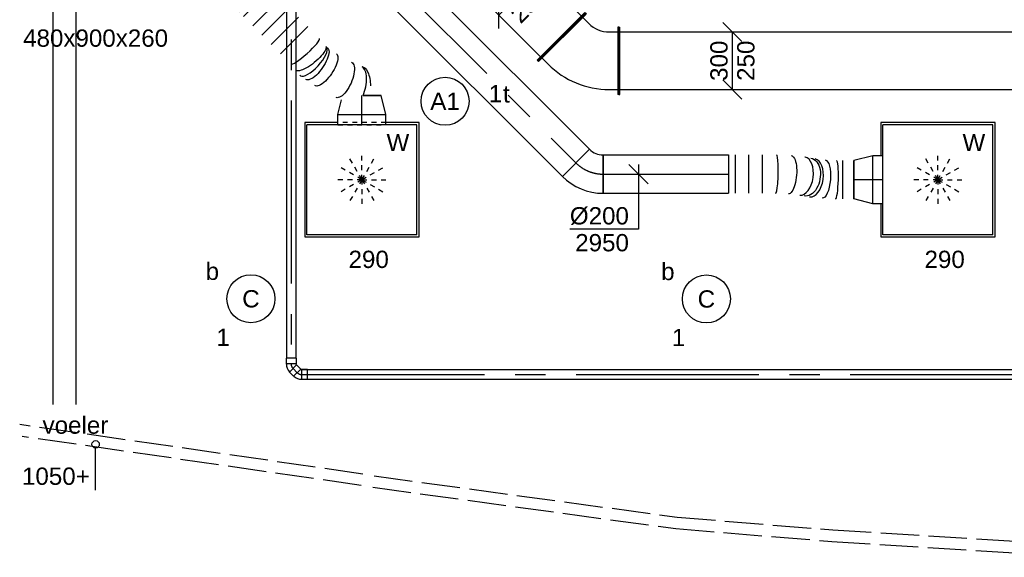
# Model space of a CAD drawing. Extents: x -138812 to 250702, y -18987 to 104055.
# Tile 51 of 193: x 68339 to 73467, y 12035 to 14835. Entities that reach past the tile are written whole.
import ezdxf
from ezdxf.enums import TextEntityAlignment as Align

# ---------------------------------------------------------------- set-up
doc = ezdxf.new("R2010")
doc.units = 0
doc.header["$LTSCALE"] = 50
for name, pattern in [('CENTER2', [28.575, 19.05, -3.175, 3.175, -3.175]), ('E_GOOT3', [5, 4, -1]), ('STREEPJES', [0.1, 0.05, -0.05])]:
    doc.linetypes.add(name, pattern=pattern)
doc.layers.get('0').update_dxf_attribs({"linetype": 'CONTINUOUS'})
for name, color, linetype in [('EL6131--', 2, 'CONTINUOUS'), ('EL6131--_WG', 2, 'CONTINUOUS'), ('EL6311--', 3, 'CONTINUOUS'), ('EM6131--', 1, 'CONTINUOUS'), ('lMcht aanvoer bestaand', 1, 'CONTINUOUS'), ('lMcht aanvoer bestaand_PR', 1, 'CONTINUOUS'), ('WL524---_D', 153, 'CONTINUOUS'), ('WL524---_HARTLIJN', 8, 'CONTINUOUS'), ('WL570---_RETOUR', 112, 'CONTINUOUS'), ('WL570---_TOEVOER', 3, 'CONTINUOUS'), ('WL570---_TOEVOER_HL', 8, 'CONTINUOUS'), ('WL570---_TOEVOER_RST', 2, 'CONTINUOUS'), ('WL570---_TOEVOER_RST_HL', 1, 'CONTINUOUS'), ('WM570---_TOEVOER', 1, 'CONTINUOUS'), ('WM570---_TOEVOER_PR', 1, 'CONTINUOUS'), ('WM570---_TOEVOER_RST_PR', 1, 'CONTINUOUS')]:
    doc.layers.add(name, color=color, linetype=linetype)
doc.styles.add('BURO-018', font='ARIAL.TTF', dxfattribs={"height": 90})

# ---------------------------------------------------------------- blocks, each defined once
blk = doc.blocks.new('1115B3A')
at = {"color": 0, "linetype": 'Continuous'}
blk.add_circle((0, 0), 2.5, dxfattribs=at)
at = {"color": 0, "linetype": 'Continuous', "style": 'BURO-018'}
for tag, p in [('E_GKAST', (0, 8)), ('E_GROEP', (0, 5)), ('E_SGROEP', (4.5, 5)), ('E_ARMCODE', (0, 0)), ('E_SLET', (4.5, -1))]:
    blk.add_attdef(tag, text='', height=1.8, dxfattribs=at).set_placement(p, align=Align.MIDDLE)
blk = doc.blocks.new('*U29')
at = {"color": 0, "ltscale": 10}
for p, q in [((0, 60, -2730), (6239.6, 60, -2730)), ((0, -60, -2730), (6239.6, -60, -2730))]:
    blk.add_line(p, q, dxfattribs=at)
at = {"layer": 'EM6131--', "color": 1, "style": 'BURO-018'}
blk.add_attdef('POSNR', text='', height=90, dxfattribs=at).set_placement((0, 0), align=Align.MIDDLE)
blk = doc.blocks.new('*U129')
at = {"color": 0, "ltscale": 10}
for p, q in [((0, 175, -2975), (5, 175, -2975)), ((0, -175, -2975), (0, 175, -2975)), ((5, -175, -2975), (5, 175, -2975)), ((5207.6, 175, -2975), (5202.6, 175, -2975)), ((5202.6, -175, -2975), (5202.6, 175, -2975)), ((5207.6, -175, -2975), (5207.6, 175, -2975)), ((5, 150, -2975), (5202.6, 150, -2975)), ((5, -150, -2975), (5202.6, -150, -2975)), ((0, -175, -2975), (5, -175, -2975)), ((5207.6, -175, -2975), (5202.6, -175, -2975))]:
    blk.add_line(p, q, dxfattribs=at)
at = {"layer": 'WM570---_TOEVOER_PR', "color": 1, "style": 'BURO-018'}
blk.add_attdef('POSNR', text='', height=90, dxfattribs=at).set_placement((0, 0), align=Align.MIDDLE)
blk = doc.blocks.new('*U131')
at = {"layer": 'WM570---_TOEVOER', "color": 0, "ltscale": 10}
for p, q in [((50, 100), (-50, 200)), ((0, -150), (0, 150)), ((50, -200), (-50, -100))]:
    blk.add_line(p, q, dxfattribs=at)
at = {"layer": 'WM570---_TOEVOER', "color": 0, "style": 'BURO-018'}
for s, p in [('300', (-25, -104.9)), ('250', (115, -104.9)), ('250', (115, -104.9))]:
    blk.add_text(s, height=90, rotation=90, dxfattribs=at).set_placement(p)
blk = doc.blocks.new('*U132')
at = {"color": 0, "ltscale": 10}
for p, q in [((-18.2, 193.9, -2975), (13.6, 225.8, -2975)), ((-0.5, 247, -2975), (-4.1, 243.4, -2975)), ((-4.1, 243.4, -2975), (243.4, -4.1, -2975)), ((-0.5, 247, -2975), (247, -0.5, -2975)), ((-174.3, 175, -2975), (-169.3, 175, -2975)), ((-174.3, -175, -2975), (-174.3, 175, -2975)), ((-169.3, -175, -2975), (-169.3, 175, -2975)), ((-124.3, 150, -2975), (-169.3, 150, -2975)), ((193.9, -18.2, -2975), (225.8, 13.6, -2975)), ((247, -0.5, -2975), (243.4, -4.1, -2975)), ((-124.3, -150, -2975), (-169.3, -150, -2975)), ((-174.3, -175, -2975), (-169.3, -175, -2975))]:
    blk.add_line(p, q, dxfattribs=at)
for radius in [150, 450]:
    blk.add_arc((-124.3, 300, -2975), radius, 270, 315, dxfattribs=at)
at = {"layer": 'WM570---_TOEVOER_PR', "color": 1, "style": 'BURO-018'}
blk.add_attdef('POSNR', text='', height=90, dxfattribs=at).set_placement((0, 0), align=Align.MIDDLE)
blk = doc.blocks.new('*U328')
at = {"layer": 'lMcht aanvoer bestaand', "color": 0, "ltscale": 10}
for p, q in [((106.1, 35.4), (106.1, 176.8)), ((-106.1, -106.1), (106.1, 106.1)), ((-106.1, -176.8), (-106.1, -35.4))]:
    blk.add_line(p, q, dxfattribs=at)
at = {"layer": 'lMcht aanvoer bestaand', "color": 0, "style": 'BURO-018'}
for s, p in [('300', (-91.8, -56.5)), ('250', (7.2, -155.5)), ('250', (7.2, -155.5))]:
    blk.add_text(s, height=90, rotation=45, dxfattribs=at).set_placement(p)
blk = doc.blocks.new('*U331')
at = {"color": 0, "ltscale": 10}
for p, q in [((0, 100, -2950), (0, -100, -2950)), ((35.1, 100, -2950), (35.1, -100, -2950)), ((105.2, 100, -2950), (105.2, -100, -2950)), ((175.4, 100, -2950), (175.4, -100, -2950)), ((399.7, 88.5, -2950), (397.4, 88.8, -2950)), ((593.7, 70.9, -2950), (593.7, -129.1, -2950)), ((652.4, 70.9, -2950), (652.4, -129.1, -2950)), ((421.5, -118.6, -2950), (423.8, -118.9, -2950))]:
    blk.add_line(p, q, dxfattribs=at)
for centre, major_axis, ratio, start_param, end_param in [((247.5, 0, -2950), (2.5, 100), 0.120886, 3.138613, 6.280206), ((384.6, -10.4, -2950), (14, 99.1), 0.568462, 3.161997, 6.262781), ((436.7, -19.7, -2950), (-14, -99.1), 0.568462, 0.020404, 3.121188), ((560.4, -29.1, -2950), (-2.5, -100), 0.120886, 0.00298, 3.144572)]:
    blk.add_ellipse(centre, major_axis=major_axis, ratio=ratio, start_param=start_param, end_param=end_param, dxfattribs=at)
at = {"color": 0, "ltscale": 10, "extrusion": (0, 0, -1)}
for centre, major_axis, ratio, start_param, end_param in [((319.3, -3.5, -2950), (7.7, 99.7), 0.355381, 6.273305, 9.414898), ((412, -15.3, -2950), (17.6, 98.4), 0.658565, 0, 3.141593), ((495.6, -25.9, -2950), (-7.7, -99.7), 0.355381, 3.151473, 6.293065)]:
    blk.add_ellipse(centre, major_axis=major_axis, ratio=ratio, start_param=start_param, end_param=end_param, dxfattribs=at)
at = {"layer": 'WM570---_TOEVOER_PR', "color": 1, "style": 'BURO-018'}
blk.add_attdef('POSNR', text='', height=90, dxfattribs=at).set_placement((0, 0), align=Align.MIDDLE)
blk = doc.blocks.new('*U332')
at = {"color": 0, "ltscale": 10}
for p, q in [((0, 100, -2950), (653, 100, -2950)), ((0, -100, -2950), (0, 100, -2950)), ((653, 100, -2950), (653, -100, -2950)), ((0, -100, -2950), (653, -100, -2950))]:
    blk.add_line(p, q, dxfattribs=at)
at = {"layer": 'WL570---_TOEVOER_HL', "linetype": 'CENTER2'}
blk.add_line((0, 0, -2950), (653, 0, -2950), dxfattribs=at)
at = {"layer": 'WM570---_TOEVOER_PR', "color": 1, "style": 'BURO-018'}
blk.add_attdef('POSNR', text='', height=90, dxfattribs=at).set_placement((0, 0), align=Align.MIDDLE)
blk = doc.blocks.new('*U333')
at = {"layer": 'WM570---_TOEVOER', "color": 0, "ltscale": 10}
for p, q in [((50, -50), (-50, 50)), ((0, 50), (0, -287)), ((0, -287), (-357.6, -287))]:
    blk.add_line(p, q, dxfattribs=at)
at = {"layer": 'WM570---_TOEVOER', "color": 0, "style": 'BURO-018'}
for s, p in [('%%c200', (-357.6, -262)), ('2950', (-329.7, -402))]:
    blk.add_text(s, height=90, dxfattribs=at).set_placement(p)
blk = doc.blocks.new('*U334')
at = {"color": 0, "ltscale": 10}
for p, q in [((-53, 125, -2805), (0, 125, -2805)), ((0, 125, -2805), (99.1, 100, -2805)), ((0, 125, -2805), (0, -125, -2805)), ((0, 125, -2805), (0, -125, -2805)), ((0, 125, -2805), (0, -125, -2805)), ((99.1, 100, -2805), (99.1, -100, -2805)), ((99.1, 100, -2805), (99.1, -100, -2805)), ((0, -125, -2805), (99.1, -100, -2805)), ((-53, -125, -2805), (0, -125, -2805))]:
    blk.add_line(p, q, dxfattribs=at)
at = {"layer": 'WL570---_TOEVOER_RST_HL', "linetype": 'CENTER2'}
for p, q in [((-53, 0, -2805), (0, 0, -2805)), ((0, 0, -2805), (99.1, 0, -2805))]:
    blk.add_line(p, q, dxfattribs=at)
blk.add_circle((99.1, 0, -2805), 0.075, dxfattribs=at)
at = {"layer": 'WM570---_TOEVOER_RST_PR', "color": 1, "style": 'BURO-018'}
blk.add_attdef('POSNR', text='', height=90, dxfattribs=at).set_placement((0, 0), align=Align.MIDDLE)
blk = doc.blocks.new('*U335')
at = {"color": 0, "ltscale": 10}
for p, q in [((-53, 125, -2805), (0, 125, -2805)), ((0, 125, -2805), (76.4, 105.7, -2805)), ((0, 125, -2805), (0, -125, -2805)), ((0, 125, -2805), (0, -125, -2805)), ((0, 125, -2805), (0, -125, -2805)), ((99.1, -6, -2805), (99.1, -100, -2805)), ((99.1, -6, -2805), (99.1, -100, -2805)), ((0, -125, -2805), (99.1, -100, -2805)), ((-53, -125, -2805), (0, -125, -2805))]:
    blk.add_line(p, q, dxfattribs=at)
at = {"color": 8, "linetype": 'STREEPJES', "ltscale": 10}
blk.add_line((-53, 125, -2805), (-53, -125, -2805), dxfattribs=at)
at = {"layer": 'WL570---_TOEVOER_RST_HL', "linetype": 'CENTER2'}
for p, q in [((-53, 0, -2805), (0, 0, -2805)), ((0, 0, -2805), (99.1, 0, -2805))]:
    blk.add_line(p, q, dxfattribs=at)
blk.add_circle((99.1, 0, -2805), 0.075, dxfattribs=at)
at = {"layer": 'WM570---_TOEVOER_RST_PR', "color": 1, "style": 'BURO-018'}
blk.add_attdef('POSNR', text='', height=90, dxfattribs=at).set_placement((0, 0), align=Align.MIDDLE)
blk = doc.blocks.new('*U338')
at = {"color": 0, "ltscale": 10}
for p, q in [((-12.2, 129.3, -2950), (129.3, -12.2, -2950)), ((-82.8, -100, -2950), (-82.8, 100, -2950))]:
    blk.add_line(p, q, dxfattribs=at)
for radius in [99.9, 299.9]:
    blk.add_arc((-82.8, 199.9, -2950), radius, 270, 315, dxfattribs=at)
at = {"layer": 'WL570---_TOEVOER_HL', "linetype": 'CENTER2'}
blk.add_arc((-82.8, 199.9, -2950), 199.9, 270, 315, dxfattribs=at)
at = {"layer": 'WM570---_TOEVOER_PR', "color": 1, "style": 'BURO-018'}
blk.add_attdef('POSNR', text='', height=90, dxfattribs=at).set_placement((0, 0), align=Align.MIDDLE)
blk = doc.blocks.new('*U339')
at = {"color": 0, "ltscale": 10}
for p, q in [((0, 100, -2950), (1610, 100, -2950)), ((0, -100, -2950), (0, 100, -2950)), ((1610, 100, -2950), (1610, -100, -2950)), ((0, -100, -2950), (1610, -100, -2950))]:
    blk.add_line(p, q, dxfattribs=at)
at = {"layer": 'WL570---_TOEVOER_HL', "linetype": 'CENTER2'}
blk.add_line((0, 0, -2950), (1610, 0, -2950), dxfattribs=at)
at = {"layer": 'WM570---_TOEVOER_PR', "color": 1, "style": 'BURO-018'}
blk.add_attdef('POSNR', text='', height=90, dxfattribs=at).set_placement((0, 0), align=Align.MIDDLE)
blk = doc.blocks.new('*U382')
at = {"color": 0, "ltscale": 10}
for p, q in [((297.5, 297.5, -2782.5), (-297.5, 297.5, -2782.5)), ((-297.5, 297.5, -2782.5), (-297.5, 125, -2782.5)), ((286.5, 286.5, -2782.5), (-286.5, 286.5, -2782.5)), ((-286.5, -286.5, -2782.5), (-286.5, 286.5, -2782.5)), ((286.5, -286.5, -2782.5), (286.5, 286.5, -2782.5)), ((297.5, -297.5, -2782.5), (297.5, 297.5, -2782.5)), ((-297.5, -125, -2782.5), (-297.5, -297.5, -2782.5)), ((-297.5, -297.5, -2782.5), (297.5, -297.5, -2782.5)), ((286.5, -286.5, -2782.5), (-286.5, -286.5, -2782.5))]:
    blk.add_line(p, q, dxfattribs=at)
at = {"color": 8, "linetype": 'STREEPJES', "ltscale": 10}
for q in [(-62.5, 108.3, -2782.5), (0, 125, -2782.5), (62.5, 108.3, -2782.5), (-108.3, 62.5, -2782.5), (108.3, 62.5, -2782.5), (-125, 0, -2782.5), (-108.3, -62.5, -2782.5), (-62.5, -108.3, -2782.5), (0, -125, -2782.5), (62.5, -108.3, -2782.5), (108.3, -62.5, -2782.5), (125, 0, -2782.5)]:
    blk.add_line((0, 0, -2782.5), q, dxfattribs=at)
at = {"layer": 'WL570---_TOEVOER_RST_HL', "linetype": 'CENTER2'}
blk.add_circle((0, 0, -2782.5), 0.075, dxfattribs=at)
at = {"layer": 'WL570---_TOEVOER_RST', "color": 1, "style": 'BURO-018'}
for tag in ['MC', 'Q']:
    blk.add_attdef(tag, text='', height=90, dxfattribs=at).set_placement((0, 0), align=Align.MIDDLE)
at = {"layer": 'WM570---_TOEVOER_RST_PR', "color": 1, "style": 'BURO-018'}
blk.add_attdef('POSNR', text='', height=90, dxfattribs=at).set_placement((0, 0), align=Align.MIDDLE)
blk = doc.blocks.new('*U384')
at = {"color": 0, "ltscale": 10}
for p, q in [((-125, 297.5, -2782.5), (-297.5, 297.5, -2782.5)), ((-297.5, 297.5, -2782.5), (-297.5, -297.5, -2782.5)), ((286.5, 286.5, -2782.5), (-286.5, 286.5, -2782.5)), ((-286.5, -286.5, -2782.5), (-286.5, 286.5, -2782.5)), ((297.5, 297.5, -2782.5), (125, 297.5, -2782.5)), ((286.5, -286.5, -2782.5), (286.5, 286.5, -2782.5)), ((297.5, -297.5, -2782.5), (297.5, 297.5, -2782.5)), ((-297.5, -297.5, -2782.5), (297.5, -297.5, -2782.5)), ((286.5, -286.5, -2782.5), (-286.5, -286.5, -2782.5))]:
    blk.add_line(p, q, dxfattribs=at)
at = {"color": 8, "linetype": 'STREEPJES', "ltscale": 10}
for p, q in [((125, 297.5, -2782.5), (-125, 297.5, -2782.5)), ((0, 0, -2782.5), (-62.5, 108.3, -2782.5)), ((0, 0, -2782.5), (0, 125, -2782.5)), ((0, 0, -2782.5), (62.5, 108.3, -2782.5)), ((0, 0, -2782.5), (-108.3, 62.5, -2782.5)), ((0, 0, -2782.5), (108.3, 62.5, -2782.5)), ((0, 0, -2782.5), (-125, 0, -2782.5)), ((0, 0, -2782.5), (-108.3, -62.5, -2782.5)), ((0, 0, -2782.5), (-62.5, -108.3, -2782.5)), ((0, 0, -2782.5), (0, -125, -2782.5)), ((0, 0, -2782.5), (62.5, -108.3, -2782.5)), ((0, 0, -2782.5), (108.3, -62.5, -2782.5)), ((0, 0, -2782.5), (125, 0, -2782.5))]:
    blk.add_line(p, q, dxfattribs=at)
at = {"layer": 'WL570---_TOEVOER_RST_HL', "linetype": 'CENTER2'}
blk.add_circle((0, 0, -2782.5), 0.075, dxfattribs=at)
at = {"layer": 'WL570---_TOEVOER_RST', "color": 1, "style": 'BURO-018'}
for tag in ['MC', 'Q']:
    blk.add_attdef(tag, text='', height=90, dxfattribs=at).set_placement((0, 0), align=Align.MIDDLE)
at = {"layer": 'WM570---_TOEVOER_RST_PR', "color": 1, "style": 'BURO-018'}
blk.add_attdef('POSNR', text='', height=90, dxfattribs=at).set_placement((0, 0), align=Align.MIDDLE)
blk = doc.blocks.new('*U586')
at = {"color": 0, "ltscale": 10}
for p, q in [((831.9, 116.5, -2950), (765.4, 50, -2950)), ((0, 100, -2950), (0, -100, -2950)), ((34.1, 100, -2950), (34.1, -100, -2950)), ((102.4, 100, -2950), (102.4, -100, -2950)), ((170.7, 100, -2950), (170.7, -100, -2950)), ((239, 100, -2950), (239, -100, -2950)), ((307.3, 100, -2950), (307.3, -100, -2950)), ((394.8, 100, -2950), (394.6, 100, -2950))]:
    blk.add_line(p, q, dxfattribs=at)
at = {"color": 0, "ltscale": 10, "extrusion": (0, 0, -1)}
for centre, major_axis, ratio, end_param in [((725.7, 81.3, -2950), (-70.7, 70.7), 0.440744, 1.57797), ((532.1, 7.1, -2950), (-18.6, 98.2), 0.376012, 3.141593), ((637, 36.8, -2950), (-36, 93.3), 0.409576, 3.141593), ((434.9, -4.9, -2950), (10.7, 99.4), 0.294413, 3.141593), ((476.9, -3.3, -2950), (-18.6, 98.2), 0.376012, 3.141593)]:
    blk.add_ellipse(centre, major_axis=major_axis, ratio=ratio, start_param=0, end_param=end_param, dxfattribs=at)
at = {"color": 0, "ltscale": 10}
for centre, major_axis, ratio, start_param, end_param in [((709.1, 64.7, -2950), (-55.5, 85.3), 0.425286, 4.275985, 6.193478), ((389.4, 0, -2950), (5.4, 100), 0.150543, 3.149667, 6.275111), ((456.4, -7.2, -2950), (-4, 100.9), 0.335843, 3.19137, 6.233407), ((456.4, -7.2, -2950), (-4, 100.9), 0.335843, 3.091815, 3.19137)]:
    blk.add_ellipse(centre, major_axis=major_axis, ratio=ratio, start_param=start_param, end_param=end_param, dxfattribs=at)
at = {"layer": 'WM570---_TOEVOER_PR', "color": 1, "style": 'BURO-018'}
blk.add_attdef('POSNR', text='', height=90, dxfattribs=at).set_placement((0, 0), align=Align.MIDDLE)
blk = doc.blocks.new('*U587')
at = {"color": 0, "ltscale": 10}
for p, q in [((0, 175, -2975), (5, 175, -2975)), ((0, -175, -2975), (0, 175, -2975)), ((5, -175, -2975), (5, 175, -2975)), ((2119.6, 175, -2975), (2114.6, 175, -2975)), ((2114.6, -175, -2975), (2114.6, 175, -2975)), ((2119.6, -175, -2975), (2119.6, 175, -2975)), ((5, 150, -2975), (2114.6, 150, -2975)), ((5, -150, -2975), (2114.6, -150, -2975)), ((0, -175, -2975), (5, -175, -2975)), ((2119.6, -175, -2975), (2114.6, -175, -2975))]:
    blk.add_line(p, q, dxfattribs=at)
at = {"layer": 'lMcht aanvoer bestaand_PR', "color": 1, "style": 'BURO-018'}
blk.add_attdef('POSNR', text='', height=90, dxfattribs=at).set_placement((0, 0), align=Align.MIDDLE)
blk = doc.blocks.new('*U2128')
at = {"color": 0, "ltscale": 10}
for p, q in [((31, 25, -2750), (2769.9, 25, -2750)), ((31, -25, -2750), (2769.9, -25, -2750))]:
    blk.add_line(p, q, dxfattribs=at)
at = {"layer": 'WL524---_HARTLIJN', "linetype": 'CENTER2'}
blk.add_line((0, 0, -2750), (2799.9, 0, -2750), dxfattribs=at)
at = {"layer": 'WL524---_D', "color": 1, "style": 'BURO-018'}
blk.add_attdef('POSNR', text='', height=90, dxfattribs=at).set_placement((0, 0), align=Align.MIDDLE)
blk = doc.blocks.new('*U2129')
at = {"color": 0, "ltscale": 10}
for p, q in [((-44, 26.2, -2750), (-14, 26.2, -2750)), ((-44, 26.2, -2750), (-44, -26.2, -2750)), ((-14, 26.2, -2750), (-12.8, 25, -2750)), ((-14, 26.2, -2750), (-14, -26.2, -2750)), ((-12.8, 25, -2750), (-8.7, 26.7, -2750)), ((12.6, 49.7, -2750), (-8.7, 28.5, -2750)), ((-8.7, 28.5, -2750), (-8.7, 26.7, -2750)), ((28.5, -8.7, -2750), (-8.7, 28.5, -2750)), ((49.7, 12.6, -2750), (12.6, 49.7, -2750)), ((49.7, 12.6, -2750), (28.5, -8.7, -2750)), ((-44, -26.2, -2750), (-14, -26.2, -2750)), ((-14, -26.2, -2750), (-12.8, -25, -2750)), ((28.5, -8.7, -2750), (26.7, -8.7, -2750))]:
    blk.add_line(p, q, dxfattribs=at)
blk.add_arc((-12.8, 30.8, -2750), 55.8, 270, 315, dxfattribs=at)
at = {"layer": 'WL524---_HARTLIJN', "linetype": 'CENTER2'}
for p, q in [((-14, 0, -2750), (-12.8, 0, -2750)), ((9.9, 9.9, -2750), (9, 9, -2750))]:
    blk.add_line(p, q, dxfattribs=at)
blk.add_arc((-12.8, 30.8, -2750), 30.8, 270, 315, dxfattribs=at)
at = {"layer": 'WL524---_D', "color": 1, "style": 'BURO-018'}
blk.add_attdef('POSNR', text='', height=90, dxfattribs=at).set_placement((0, 0), align=Align.MIDDLE)
blk = doc.blocks.new('*U2130')
at = {"color": 0, "ltscale": 10}
for p, q in [((-12.8, 25, -2750), (-14, 25, -2750)), ((-12.8, 25, -2750), (-8.7, 26.7, -2750)), ((13.3, 50.4, -2750), (-8.7, 28.5, -2750)), ((-8.7, 28.5, -2750), (-8.7, 26.7, -2750)), ((28.5, -8.7, -2750), (-8.7, 28.5, -2750)), ((50.4, 13.3, -2750), (13.3, 50.4, -2750)), ((50.4, 13.3, -2750), (28.5, -8.7, -2750)), ((-12.8, -25, -2750), (-14, -25, -2750)), ((28.5, -8.7, -2750), (26.7, -8.7, -2750))]:
    blk.add_line(p, q, dxfattribs=at)
blk.add_arc((-12.8, 30.8, -2750), 55.8, 270, 315, dxfattribs=at)
at = {"layer": 'WL524---_HARTLIJN', "linetype": 'CENTER2'}
for p, q in [((-44, 0, -2750), (-12.8, 0, -2750)), ((9.9, 9.9, -2750), (9, 9, -2750))]:
    blk.add_line(p, q, dxfattribs=at)
blk.add_arc((-12.8, 30.8, -2750), 30.8, 270, 315, dxfattribs=at)
at = {"layer": 'WL524---_D', "color": 1, "style": 'BURO-018'}
blk.add_attdef('POSNR', text='', height=90, dxfattribs=at).set_placement((0, 0), align=Align.MIDDLE)
blk = doc.blocks.new('*U2131')
at = {"color": 0, "ltscale": 10}
for p, q in [((0, 25, -2750), (11962.8, 25, -2750)), ((0, -25, -2750), (0, 25, -2750)), ((0, -25, -2750), (11962.8, -25, -2750))]:
    blk.add_line(p, q, dxfattribs=at)
at = {"layer": 'WL524---_HARTLIJN', "linetype": 'CENTER2'}
blk.add_line((0, 0, -2750), (11993.8, 0, -2750), dxfattribs=at)
at = {"layer": 'WL524---_D', "color": 1, "style": 'BURO-018'}
blk.add_attdef('POSNR', text='', height=90, dxfattribs=at).set_placement((0, 0), align=Align.MIDDLE)

msp = doc.modelspace()

# ---------------------------------------------------------------- linework, layer by layer
at = {"layer": 'EL6131--_WG', "linetype": 'E_GOOT3'}
for p, q in [((70125.40551, 12468.67841, 3000), (68338.84632, 12726.45072, 3000)), ((70116.86005, 12409.29007, 3000), (68351.53394, 12664.00712, 3000)), ((70185.45942, 12459.05135, 3000), (71762.85682, 12243.79437, 3000)), ((70177.34681, 12399.60234, 3000), (71756.3565, 12184.12534, 3000)), ((71762.85682, 12243.79437, 3000), (72574.07206, 12177.61703, 3000)), ((71756.3565, 12184.12534, 3000), (72569.76233, 12117.76929, 3000)), ((72574.07206, 12177.61703, 3000), (73899.94687, 12094.80516, 3000)), ((72569.76233, 12117.76929, 3000), (73896.33019, 12034.91413, 3000))]:
    msp.add_line(p, q, dxfattribs=at)
at = {"layer": 'WL570---_RETOUR'}
msp.add_line((68734.27752, 12384.54352, -2700), (68734.27752, 12605.82905, -2700), dxfattribs=at)
msp.add_circle((68734.32572, 12623.50135, -2700), 19.17445, dxfattribs=at)

# ---------------------------------------------------------------- block references
at = {"layer": 'EL6131--', "rotation": 90}
msp.add_blockref('*U29', (68572.74587, 12831.39869, 2730), dxfattribs=at)
at = {"layer": 'EL6311--'}
ref = msp.add_blockref('1115B3A', (70554.28752, 14409.95911), dxfattribs=dict(at, xscale=49.99999999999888, yscale=50, zscale=50, rotation=279.1701748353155))
ref.add_attrib('E_ARMCODE', 'A1', dxfattribs={"layer": '0', "color": 1, "linetype": 'Continuous', "height": 90, "style": 'BURO-018'}).set_placement((70554.28752, 14409.95911), align=Align.MIDDLE)
ref.add_attrib('E_SLET', 't', dxfattribs={"layer": '0', "color": 1, "linetype": 'Continuous', "height": 90, "style": 'BURO-018'}).set_placement((70873.55906, 14447.86459), align=Align.MIDDLE)
ref.add_attrib('E_GROEP', '1', dxfattribs={"layer": '0', "color": 1, "linetype": 'Continuous', "height": 90, "style": 'BURO-018'}).set_placement((70816.83989, 14449.81586), align=Align.MIDDLE)
ref = msp.add_blockref('1115B3A', (69543.10272, 13381.32275), dxfattribs=dict(at, xscale=49.99999999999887, yscale=49.99999999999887, zscale=50, rotation=189.1701748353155))
ref.add_attrib('E_ARMCODE', 'C', dxfattribs={"layer": '0', "color": 1, "linetype": 'Continuous', "height": 90, "style": 'BURO-018'}).set_placement((69543.10272, 13381.32275), align=Align.MIDDLE)
ref.add_attrib('E_SLET', 'b', dxfattribs={"layer": '0', "color": 1, "linetype": 'Continuous', "height": 90, "style": 'BURO-018'}).set_placement((69342.45005, 13526.19686), align=Align.MIDDLE)
ref.add_attrib('E_GROEP', '1', dxfattribs={"layer": '0', "color": 1, "linetype": 'Continuous', "height": 90, "style": 'BURO-018'}).set_placement((69398.22861, 13180.67009), align=Align.MIDDLE)
ref = msp.add_blockref('1115B3A', (71915.55539, 13380.36044), dxfattribs=dict(at, xscale=49.99999999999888, yscale=49.99999999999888, zscale=50, rotation=189.1701748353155))
ref.add_attrib('E_ARMCODE', 'C', dxfattribs={"layer": '0', "color": 1, "linetype": 'Continuous', "height": 90, "style": 'BURO-018'}).set_placement((71915.55539, 13380.36044), align=Align.MIDDLE)
ref.add_attrib('E_SLET', 'b', dxfattribs={"layer": '0', "color": 1, "linetype": 'Continuous', "height": 90, "style": 'BURO-018'}).set_placement((71714.90272, 13525.23455), align=Align.MIDDLE)
ref.add_attrib('E_GROEP', '1', dxfattribs={"layer": '0', "color": 1, "linetype": 'Continuous', "height": 90, "style": 'BURO-018'}).set_placement((71770.68128, 13179.70777), align=Align.MIDDLE)
at = {"layer": 'lMcht aanvoer bestaand'}
msp.add_blockref('*U328', (70941.18943, 14964.88109, 2975), dxfattribs=at)
at = {"layer": 'WL524---_D'}
for name, p, rotation in [('*U2128', (69752.71842, 15842.01183, 2750), 270), ('*U2129', (69752.71842, 13028.14436, 2750), 270), ('*U2130', (69793.73061, 12987.13216, 2750), 315)]:
    msp.add_blockref(name, p, dxfattribs=dict(at, rotation=rotation))
msp.add_blockref('*U2131', (69807.73061, 12987.13216, 2750), dxfattribs=at)
at = {"layer": 'WL570---_TOEVOER'}
for name, p, rotation in [('*U587', (69663.12713, 16242.9434, 2975), 314.9999999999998), ('*U339', (70097.61248, 15227.45076, 2950), 315.0000000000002), ('*U586', (69550.8081, 14945.83846, 2950), 315), ('*U132', (71285.15139, 14620.91913, 2975), 314.9999999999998), ('*U338', (71294.59466, 14030.46858, 2950), 315.0000000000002)]:
    msp.add_blockref(name, p, dxfattribs=dict(at, rotation=rotation))
for name, p in [('*U129', (71459.41546, 14620.91913, 2975)), ('*U332', (71377.39466, 14030.46858, 2950)), ('*U331', (72030.40168, 14030.46858, 2950))]:
    msp.add_blockref(name, p, dxfattribs=at)
at = {"layer": 'WL570---_TOEVOER_RST'}
for name, p, rotation in [('*U335', (70121.43872, 14340.85292, 2805), 90), ('*U334', (72781.93872, 14001.35292, 2805), 180)]:
    msp.add_blockref(name, p, dxfattribs=dict(at, rotation=rotation))
ref = msp.add_blockref('*U384', (70121.43872, 14001.35292, 2782.5), dxfattribs=at)
ref.add_attrib('Q', '290', dxfattribs={"color": 1, "height": 90, "style": 'BURO-018'}).set_placement((70156.60874, 13586.7016), align=Align.MIDDLE)
ref.add_attrib('MC', 'W', dxfattribs={"color": 1, "height": 90, "style": 'BURO-018'}).set_placement((70308.94118, 14195.15094), align=Align.MIDDLE)
ref = msp.add_blockref('*U382', (73121.43872, 14001.35292, 2782.5), dxfattribs=at)
ref.add_attrib('Q', '290', dxfattribs={"color": 1, "height": 90, "style": 'BURO-018'}).set_placement((73156.60874, 13586.7016), align=Align.MIDDLE)
ref.add_attrib('MC', 'W', dxfattribs={"color": 1, "height": 90, "style": 'BURO-018'}).set_placement((73308.94118, 14195.15094), align=Align.MIDDLE)
at = {"layer": 'WM570---_TOEVOER'}
for name, p in [('*U131', (72050.91384, 14620.91913, 2975)), ('*U333', (71562.03851, 14030.46858, 2950))]:
    msp.add_blockref(name, p, dxfattribs=at)

# ---------------------------------------------------------------- texts
at = {"layer": 'WL570---_RETOUR', "style": 'BURO-018'}
for s, p in [('voeler', (68457.98704, 12678.45187, -2700)), ('1050+', (68350.72241, 12412.40132, -2700))]:
    msp.add_text(s, height=90, dxfattribs=at).set_placement(p)
at = {"layer": 'WL570---_TOEVOER', "color": 1, "style": 'BURO-018'}
msp.add_text('480x900x260', height=90, dxfattribs=at).set_placement((68356.77967, 14693.87379, -2700))

doc.saveas('drawing.dxf')
